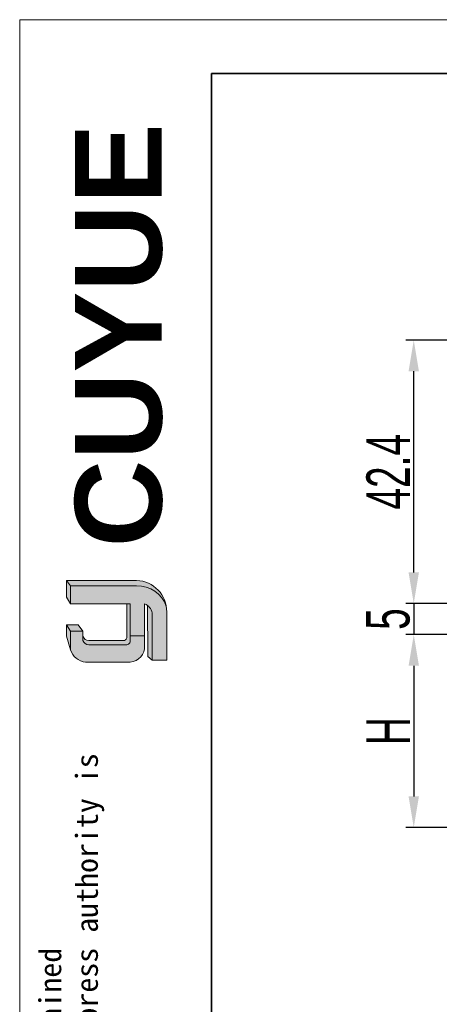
# Model space of a CAD drawing. Header units: millimetres. Extents: x 2485 to 2999, y 1640 to 2004.
# Tile 10 of 32: x 2485 to 2552, y 1846 to 2004. Entities that reach past the tile are written whole.
import ezdxf

# ---------------------------------------------------------------- set-up
doc = ezdxf.new("R2010")
doc.units = ezdxf.units.MM
for name, color, linetype, lineweight in [('0007', 7, 'Continuous', 5), ('实线层', 7, 'Continuous', 25), ('尺寸线层', 3, 'Continuous', 18), ('粗实线层', 7, 'Continuous', 35), ('细实线层', 3, 'Continuous', 18)]:
    doc.layers.add(name, color=color, linetype=linetype, lineweight=lineweight)
doc.styles.add('ARIAL', font='arial.ttf')
doc.styles.get("Standard").update_dxf_attribs({"font": 'arial.ttf'})
doc.styles.add('标准', font='txt', dxfattribs={"width": 0.667})
doc.dimstyles.new('对齐', dxfattribs={"dimtxt": 3, "dimasz": 2.5, "dimexe": 1.25, "dimexo": 0.625, "dimtad": 1, "dimdsep": 46, "dimtxsty": '标准', "dimcen": 2.5, "dimclrd": 3, "dimclre": 3, "dimclrt": 3, "dimadec": 0, "dimazin": 0, "dimtfac": 1, "dimtmove": 0, "dimatfit": 3, "dimfxl": 1, "dimarcsym": 0})

# ---------------------------------------------------------------- blocks, each defined once
blk = doc.blocks.new('*D21')
at = {"layer": 'Defpoints', "color": 0, "transparency": 16777216}
for p in [(2571.906283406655, 1910.091699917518), (2547.937195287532, 1905.091699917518), (2570.339296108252, 1905.091699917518)]:
    blk.add_point(p, dxfattribs=at)
at = {"layer": '尺寸线层', "color": 3, "lineweight": -2, "transparency": 16777216}
for p, q in [((2547.937195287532, 1915.091699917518), (2547.937195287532, 1920.091699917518)), ((2571.281283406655, 1910.091699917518), (2546.687195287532, 1910.091699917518)), ((2547.937195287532, 1910.091699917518), (2547.937195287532, 1905.091699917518)), ((2569.714296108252, 1905.091699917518), (2546.687195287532, 1905.091699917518)), ((2547.937195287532, 1900.091699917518), (2547.937195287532, 1895.091699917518))]:
    blk.add_line(p, q, dxfattribs=at)
at = {"layer": '尺寸线层', "color": 3, "transparency": 16777216}
for points in [[(2547.103861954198, 1915.091699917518), (2548.770528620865, 1915.091699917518), (2547.937195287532, 1910.091699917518)], [(2547.103861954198, 1900.091699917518), (2548.770528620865, 1900.091699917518), (2547.937195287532, 1905.091699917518)]]:
    blk.add_solid(points, dxfattribs=at)
at = {"layer": '尺寸线层', "color": 3, "transparency": 16777216, "insert": (2543.812195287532, 1907.591699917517), "char_height": 7, "attachment_point": 5, "rotation": 90, "style": '标准'}
blk.add_mtext('5', dxfattribs=at)
blk = doc.blocks.new('*D22')
at = {"layer": 'Defpoints', "color": 0, "transparency": 16777216}
for p in [(2569.906283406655, 1905.091699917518), (2547.93719528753, 1874.091699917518), (2569.906283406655, 1874.091699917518)]:
    blk.add_point(p, dxfattribs=at)
at = {"layer": '尺寸线层', "color": 3, "lineweight": -2, "transparency": 16777216}
for p, q in [((2569.281283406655, 1905.091699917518), (2546.68719528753, 1905.091699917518)), ((2547.93719528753, 1900.091699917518), (2547.93719528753, 1879.091699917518)), ((2569.281283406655, 1874.091699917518), (2546.68719528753, 1874.091699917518))]:
    blk.add_line(p, q, dxfattribs=at)
at = {"layer": '尺寸线层', "color": 3, "transparency": 16777216}
for points in [[(2547.103861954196, 1900.091699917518), (2548.770528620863, 1900.091699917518), (2547.93719528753, 1905.091699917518)], [(2547.103861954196, 1879.091699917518), (2548.770528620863, 1879.091699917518), (2547.93719528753, 1874.091699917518)]]:
    blk.add_solid(points, dxfattribs=at)
at = {"layer": '尺寸线层', "color": 3, "transparency": 16777216, "insert": (2543.81219528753, 1889.591699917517), "char_height": 7, "attachment_point": 5, "rotation": 90, "style": '标准'}
blk.add_mtext('H', dxfattribs=at)
blk = doc.blocks.new('*D28')
at = {"layer": 'Defpoints', "color": 0, "transparency": 16777216}
for p in [(2547.937195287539, 1952.441699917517), (2598.906283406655, 1952.441699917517), (2571.906283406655, 1910.091699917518)]:
    blk.add_point(p, dxfattribs=at)
at = {"layer": '尺寸线层', "color": 3, "lineweight": -2, "transparency": 16777216}
for p, q in [((2598.281283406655, 1952.441699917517), (2546.687195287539, 1952.441699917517)), ((2547.937195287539, 1915.091699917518), (2547.937195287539, 1947.441699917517)), ((2571.281283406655, 1910.091699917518), (2546.687195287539, 1910.091699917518))]:
    blk.add_line(p, q, dxfattribs=at)
at = {"layer": '尺寸线层', "color": 3, "transparency": 16777216}
for points in [[(2547.103861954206, 1947.441699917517), (2548.770528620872, 1947.441699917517), (2547.937195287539, 1952.441699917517)], [(2547.103861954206, 1915.091699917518), (2548.770528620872, 1915.091699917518), (2547.937195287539, 1910.091699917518)]]:
    blk.add_solid(points, dxfattribs=at)
at = {"layer": '尺寸线层', "color": 3, "transparency": 16777216, "insert": (2543.812195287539, 1931.266699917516), "char_height": 7, "attachment_point": 5, "rotation": 90, "style": '标准'}
blk.add_mtext('42.4', dxfattribs=at)

msp = doc.modelspace()

# ---------------------------------------------------------------- hatches: boundary and pattern name
at = {"layer": '实线层'}
h = msp.add_hatch(color=256, dxfattribs=at)
edge = h.paths.add_edge_path(flags=0)
edge.add_line((2492.0973841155, 1913.784181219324), (2492.701979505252, 1912.929472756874))
edge.add_line((2492.701979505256, 1912.929472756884), (2503.360216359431, 1912.929472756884))
edge.add_arc((2503.548363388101, 1908.105622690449), 4.827517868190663, 18.258457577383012, 92.23360366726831, ccw=False)
edge.add_arc((2503.229994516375, 1908.818234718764), 4.967653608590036, 9.265836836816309, 88.49787900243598)
edge.add_line((2503.360216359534, 1913.784181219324), (2492.097384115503, 1913.784181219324))
h = msp.add_hatch(color=256, dxfattribs=at)
h.paths.add_polyline_path([(2492.0973841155, 1904.834524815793), (2492.701979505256, 1902.663358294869), (2492.701979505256, 1905.648581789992), (2492.0973841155, 1906.675270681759)], flags=0)
h.paths.add_polyline_path([(2492.701979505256, 1910.021213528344), (2492.701979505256, 1912.929472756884), (2492.0973841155, 1913.784181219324), (2492.0973841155, 1911.093255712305)], flags=0)
h = msp.add_hatch(color=256, dxfattribs=at)
edge = h.paths.add_edge_path(flags=0)
edge.add_line((2501.218484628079, 1904.126409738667), (2495.658876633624, 1904.126409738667))
edge.add_arc((2495.656892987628, 1905.076440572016), 0.9500329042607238, 193.8962338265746, 270.1196323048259, ccw=False)
edge.add_line((2494.734665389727, 1904.848276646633), (2494.734665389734, 1904.163153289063))
edge.add_arc((2495.656892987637, 1904.391317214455), 0.9500329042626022, 193.8962338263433, 270.1196323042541)
edge.add_line((2495.658876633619, 1903.441286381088), (2501.631821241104, 1903.441286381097))
edge.add_arc((2501.65987500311, 1904.127752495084), 0.6870391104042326, 267.659799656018, 364.9883187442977)
edge.add_line((2502.344311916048, 1904.187492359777), (2502.34431191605, 1910.021213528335))
edge.add_line((2502.344311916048, 1910.021213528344), (2501.765956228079, 1910.021213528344))
edge.add_line((2501.765956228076, 1910.021213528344), (2501.765956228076, 1904.564882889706))
edge.add_arc((2501.235480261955, 1904.666208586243), 0.5400663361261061, 268.1966309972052, 349.18624476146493, ccw=False)
h = msp.add_hatch(color=256, dxfattribs=at)
edge = h.paths.add_edge_path(flags=0)
edge.add_line((2505.192610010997, 1901.595567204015), (2505.865595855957, 1900.984059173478))
edge.add_line((2505.865595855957, 1900.984059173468), (2505.865595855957, 1908.570675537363))
edge.add_arc((2504.06273951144, 1908.292722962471), 1.824156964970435, 8.764480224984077, 53.88699480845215)
edge.add_line((2505.137860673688, 1909.766379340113), (2505.192610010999, 1901.595567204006))
msp.add_hatch(color=256, dxfattribs=at).paths.add_polyline_path([(2494.734665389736, 1905.648581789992), (2493.954559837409, 1906.675270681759), (2492.0973841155, 1906.675270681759), (2492.701979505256, 1905.648581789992)], flags=0)
h = msp.add_hatch(color=30, dxfattribs=at)
edge = h.paths.add_edge_path(flags=0)
edge.add_arc((2495.65689298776, 1904.391317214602), 0.9500329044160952, 193.8962338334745, 270.11963231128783, ccw=False)
edge.add_line((2494.734665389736, 1904.163153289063), (2494.734665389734, 1905.648581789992))
edge.add_line((2494.734665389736, 1905.648581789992), (2492.701979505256, 1905.648581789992))
edge.add_line((2492.701979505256, 1905.648581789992), (2492.701979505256, 1902.663358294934))
edge.add_arc((2495.505546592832, 1903.598732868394), 2.955488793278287, 198.4506221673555, 263.4013944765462)
edge.add_line((2495.165922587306, 1900.6628225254), (2502.344311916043, 1900.6628225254))
edge.add_arc((2502.108714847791, 1903.191748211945), 2.539876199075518, 275.3223660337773, 362.7233690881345)
edge.add_line((2504.645722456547, 1903.312427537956), (2504.64572245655, 1904.903935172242))
edge.add_line((2504.645722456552, 1904.903935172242), (2502.344311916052, 1904.903935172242))
edge.add_line((2502.344311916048, 1904.903935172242), (2502.344311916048, 1904.187492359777))
edge.add_arc((2501.65987500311, 1904.127752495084), 0.6870391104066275, -92.34020034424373, 4.988318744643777, ccw=False)
edge.add_line((2501.631821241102, 1903.441286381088), (2495.658876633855, 1903.441286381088))
at = {"layer": '尺寸线层'}
h = msp.add_hatch(color=179, dxfattribs=at)
edge = h.paths.add_edge_path(flags=0)
edge.add_line((2503.360216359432, 1912.929472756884), (2492.701979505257, 1912.929472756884))
edge.add_line((2492.701979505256, 1912.929472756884), (2492.701979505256, 1910.021213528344))
edge.add_line((2492.701979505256, 1910.021213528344), (2502.34431191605, 1910.021213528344))
edge.add_line((2502.344311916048, 1910.021213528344), (2502.344311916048, 1904.90393517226))
edge.add_line((2502.344311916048, 1904.903935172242), (2504.645722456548, 1904.903935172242))
edge.add_line((2504.645722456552, 1904.903935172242), (2504.645722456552, 1910.021213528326))
edge.add_arc((2504.062739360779, 1908.292722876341), 1.824157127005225, 8.764482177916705, 71.36184450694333, ccw=False)
edge.add_line((2505.86559585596, 1908.570675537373), (2505.865595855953, 1900.984059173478))
edge.add_line((2505.865595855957, 1900.984059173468), (2508.196932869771, 1900.984059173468))
edge.add_line((2508.196932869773, 1900.984059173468), (2508.196932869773, 1908.733938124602))
edge.add_arc((2503.229995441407, 1908.818234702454), 4.967652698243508, 359.0276957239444, 369.2658387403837)
edge.add_arc((2503.548363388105, 1908.105622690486), 4.827517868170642, 18.25845757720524, 92.23360366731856)

# ---------------------------------------------------------------- linework, layer by layer
at = {"layer": '0007'}
for p, q in [((2492.0973841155, 1913.784181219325), (2503.360216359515, 1913.784181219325)), ((2492.0973841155, 1911.093255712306), (2492.0973841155, 1913.784181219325)), ((2492.701979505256, 1912.929472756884), (2492.0973841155, 1913.784181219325)), ((2492.701979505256, 1912.929472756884), (2503.360216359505, 1912.929472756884)), ((2492.701979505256, 1910.021213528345), (2492.701979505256, 1912.929472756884)), ((2492.701979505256, 1910.021213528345), (2492.0973841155, 1911.093255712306)), ((2502.344311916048, 1910.021213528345), (2492.701979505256, 1910.021213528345)), ((2501.765956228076, 1904.564882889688), (2501.765956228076, 1910.021213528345)), ((2502.344311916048, 1904.187492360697), (2502.344311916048, 1910.021213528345)), ((2504.645722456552, 1903.312427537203), (2504.645722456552, 1910.021213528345)), ((2505.192610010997, 1901.595567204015), (2505.137860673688, 1909.766379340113)), ((2505.865595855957, 1900.984059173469), (2505.865595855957, 1908.570675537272)), ((2508.196932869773, 1900.984059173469), (2508.196932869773, 1908.73393812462)), ((2492.0973841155, 1904.834524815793), (2492.0973841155, 1906.675270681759)), ((2493.954559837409, 1906.675270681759), (2492.0973841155, 1906.675270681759)), ((2492.701979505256, 1905.648581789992), (2492.0973841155, 1906.675270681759)), ((2494.734665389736, 1905.648581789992), (2493.954559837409, 1906.675270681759)), ((2492.701979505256, 1902.66335829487), (2492.0973841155, 1904.834524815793)), ((2492.701979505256, 1902.66335829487), (2492.701979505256, 1905.648581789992)), ((2494.734665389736, 1905.648581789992), (2492.701979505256, 1905.648581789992)), ((2494.734665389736, 1904.163153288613), (2494.734665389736, 1905.648581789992)), ((2502.344311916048, 1904.903935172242), (2504.645722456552, 1904.903935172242)), ((2501.218484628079, 1904.126409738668), (2495.658876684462, 1904.126409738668)), ((2501.631821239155, 1903.441286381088), (2495.658876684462, 1903.441286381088)), ((2505.865595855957, 1900.984059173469), (2505.192610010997, 1901.595567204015)), ((2502.344311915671, 1900.662822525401), (2495.165922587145, 1900.662822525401)), ((2508.196932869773, 1900.984059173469), (2505.865595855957, 1900.984059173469))]:
    msp.add_line(p, q, dxfattribs=at)
for centre, radius, start, end in [((2503.229994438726, 1908.818234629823), 4.967653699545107, 359.02769675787, 88.4978781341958), ((2503.548363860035, 1908.105623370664), 4.827517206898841, 18.24249939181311, 92.23360957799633), ((2504.06273933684, 1908.292722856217), 1.824157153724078, 8.764482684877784, 71.36184399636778), ((2495.656892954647, 1905.076440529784), 0.9500328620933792, 193.8962318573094, 270.1196373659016), ((2501.235480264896, 1904.666208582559), 0.5400663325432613, 268.1966306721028, 349.186245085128), ((2495.656892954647, 1904.391317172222), 0.9500328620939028, 193.8962318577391, 270.1196373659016), ((2501.659874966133, 1904.127752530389), 0.687039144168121, 267.6598026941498, 4.988315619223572), ((2502.108714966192, 1903.191748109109), 2.539876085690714, 275.3223635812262, 2.723371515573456), ((2495.505546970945, 1903.59873333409), 2.955489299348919, 198.4506284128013, 263.4013882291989)]:
    msp.add_arc(centre, radius, start, end, dxfattribs=at)
at = {"layer": '粗实线层'}
msp.add_lwpolyline([(2515.413289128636, 1995.295198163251), (2990.026171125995, 1995.295198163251), (2990.026171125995, 1646.849186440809), (2515.413289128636, 1646.849186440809)], close=True, dxfattribs=at)
at = {"layer": '细实线层'}
msp.add_lwpolyline([(2484.555638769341, 2003.950515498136), (2998.681488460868, 2003.950515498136), (2998.681488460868, 1640.427187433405), (2484.555638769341, 1640.427187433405)], close=True, dxfattribs=at)

# ---------------------------------------------------------------- texts
at = {"layer": '粗实线层', "insert": (2493.449158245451, 1919.109878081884), "char_height": 13.94288945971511, "width": 58.923357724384, "attachment_point": 1, "rotation": 90, "style": 'ARIAL'}
msp.add_mtext('{\\farial|b1|i0|c0|p34;CUYUE}', dxfattribs=at)
at = {"layer": '细实线层', "insert": (2487.696021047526, 1683.966266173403), "char_height": 3.535863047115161, "width": 207.7320560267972, "attachment_point": 1, "rotation": 90}
msp.add_mtext('{\\fSimHei|b0|i0|c134|p49;We reserve all rights in this document and in the information contained therein,reproduction,use or disclosure to third parties without express authority is strictly forbidden. copyright 2023CUYUE}', dxfattribs=at)

# ---------------------------------------------------------------- dimensions: what is measured, and where the dimension line sits
at = {"layer": '尺寸线层'}
for base, p2, override, picture, middle in [((2547.937195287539, 1952.441699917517), (2598.906283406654, 1952.441699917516), {"dimtxt": 7, "dimasz": 5, "dimdec": 1}, '*D28', (2543.812195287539, 1931.266699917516)), ((2547.937195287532, 1905.091699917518), (2570.339296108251, 1905.091699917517), {"dimtxt": 7, "dimasz": 5}, '*D21', (2543.812195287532, 1907.591699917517))]:
    dim = msp.add_linear_dim(base=base, p1=(2571.906283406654, 1910.091699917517), p2=p2, angle=90, dimstyle='对齐', override=override, dxfattribs=at)
    dim.commit()
    dim.dimension.update_dxf_attribs({"geometry": picture, "text_midpoint": middle})
dim = msp.add_linear_dim(base=(2547.93719528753, 1874.091699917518), p1=(2569.906283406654, 1905.091699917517), p2=(2569.906283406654, 1874.091699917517), angle=90, text='H', dimstyle='对齐', override={"dimtxt": 7, "dimasz": 5}, dxfattribs=at)
dim.commit()
dim.dimension.update_dxf_attribs({"geometry": '*D22', "text_midpoint": (2543.81219528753, 1889.591699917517)})

doc.saveas('drawing.dxf')
